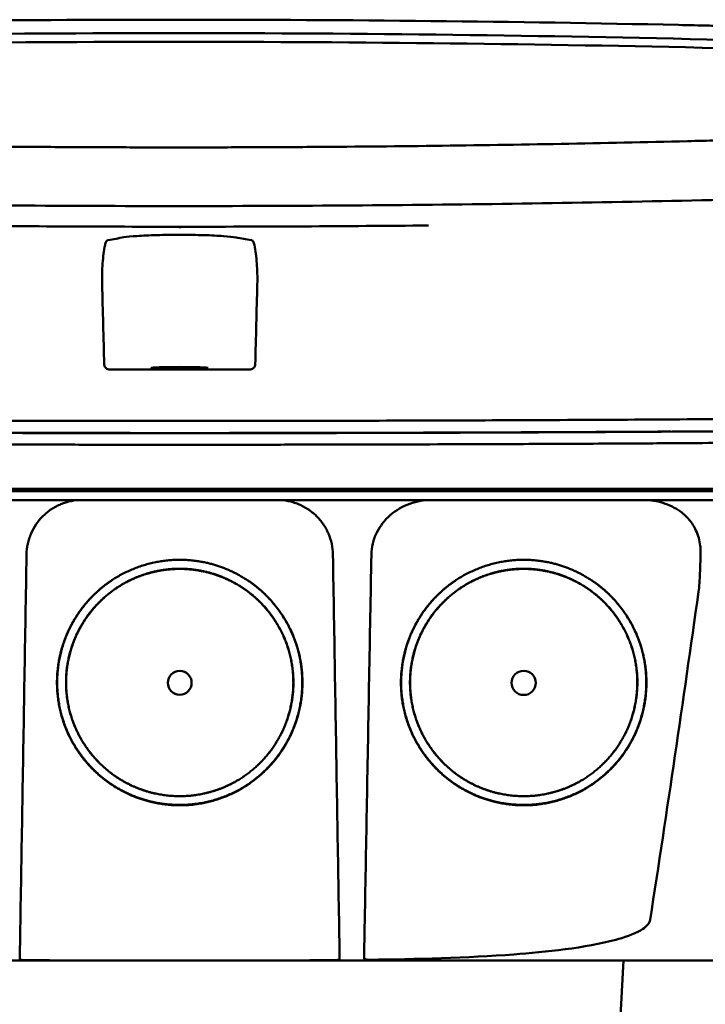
# Model space of a CAD drawing. Header units: millimetres. Extents: x 92 to 342, y 39 to 382.
# Tile 9 of 10: x 202 to 265, y 293 to 382. Entities that reach past the tile are written whole.
import ezdxf

# ---------------------------------------------------------------- set-up
doc = ezdxf.new("R2010")
doc.units = ezdxf.units.MM
doc.layers.add('Visible (ISO)', color=7, linetype='Continuous', lineweight=50)

msp = doc.modelspace()

# ---------------------------------------------------------------- linework, layer by layer
at = {"layer": 'Visible (ISO)'}
for p, q in [((216.608, 382.073), (216.849, 382.073)), ((217.09, 382.073), (216.849, 382.073)), ((262.154, 381.595), (262.146, 381.596)), ((262.963, 371.061), (262.955, 371.06)), ((155.288, 339.537), (216.931, 339.537)), ((216.931, 339.537), (278.575, 339.537)), ((256.538, 284.706), (257.171, 296.782))]:
    msp.add_line(p, q, dxfattribs=at)
for centre, major_axis, ratio, start_param, end_param in [((216.677, 352.849), (250.217, -0.007), 0.116796, 1.571075, 1.752137), ((217.021, 352.849), (250.217, 0.007), 0.116796, 1.389456, 1.570517), ((216.832, 355.84), (225.492, 0.002), 0.110939, 1.570719, 1.791596), ((216.866, 355.84), (225.492, -0.002), 0.110939, 1.349997, 1.570873), ((216.854, 355.809), (-227.223, 0), 0.106767, 4.71241, 4.92951), ((216.844, 355.809), (227.223, 0), 0.106767, 1.353676, 1.570775), ((216.846, 400.562), (250.111, 0.001), 0.14148, 4.711093, 4.712399), ((216.852, 400.562), (250.111, -0.001), 0.14148, 4.712379, 4.713685), ((216.932, 359.003), (253.534, 0), 0.034107, 4.687384, 4.712389), ((216.932, 359.003), (-253.534, 0), 0.034107, 1.570796, 1.595801)]:
    msp.add_ellipse(centre, major_axis=major_axis, ratio=ratio, start_param=start_param, end_param=end_param, dxfattribs=at)
for centre, major_axis, ratio in [((216.931, 350.503), (2.575, 0), 0.034053), ((216.931, 321.955), (0, 1.082), 0.999962), ((248.117, 321.955), (0, 1.097), 0.999962)]:
    msp.add_ellipse(centre, major_axis=major_axis, ratio=ratio, dxfattribs=at)
for points, degree, knots in [([(262.154, 381.595), (263.096, 381.575), (264.034, 381.554), (265.418, 381.522), (265.609, 381.517), (266.301, 381.501)], 3, [0, 0, 0, 0, 0.2875768, 0.2875768, 0.4241939, 0.4241939, 0.4241939, 0.4241939]), ([(170.744, 371.06), (178.364, 370.873), (185.999, 370.733), (197.537, 370.592), (201.384, 370.557), (207.17, 370.521), (209.105, 370.512), (212.887, 370.5), (214.701, 370.497), (216.6, 370.497)], 3, [0.000811, 0.000811, 0.000811, 0.000811, 2.334672, 2.334672, 3.49801, 3.49801, 4.08174, 4.08174, 4.638981, 4.638981, 4.638981, 4.638981]), ([(262.955, 371.06), (255.334, 370.873), (247.699, 370.733), (236.161, 370.592), (232.314, 370.557), (226.528, 370.521), (224.593, 370.512), (220.811, 370.5), (218.997, 370.497), (217.098, 370.497)], 3, [-4.786373, -4.786373, -4.786373, -4.786373, -2.390488, -2.390488, -1.196233, -1.196233, -0.59699, -0.59699, -0.02494, -0.02494, -0.02494, -0.02494]), ([(265.86, 371.132), (265.791, 371.13), (265.724, 371.128), (264.759, 371.105), (263.862, 371.083), (262.963, 371.061)], 3, [-0.2961372, -0.2961372, -0.2961372, -0.2961372, -0.2753203, -0.2753203, 0, 0, 0, 0]), ([(216.522, 365.177), (206.837, 365.178), (197.159, 365.245), (177.83, 365.51), (168.2, 365.709), (158.696, 365.973)], 3, [0.032666, 0.032666, 0.032666, 0.032666, 2.938218, 2.938218, 5.868286, 5.868286, 5.868286, 5.868286]), ([(217.176, 365.177), (226.861, 365.178), (236.54, 365.245), (255.868, 365.51), (265.498, 365.709), (275.002, 365.973)], 3, [-5.838765, -5.838765, -5.838765, -5.838765, -2.931647, -2.931647, 0, 0, 0, 0]), ([(216.932, 363.306), (216.932, 363.292), (216.932, 363.278), (216.932, 363.21), (216.932, 363.174), (216.932, 363.162), (216.932, 363.161), (216.932, 363.161)], 3, [-0.062804, -0.062804, -0.062804, -0.062804, -0.05139297, -0.05139297, 0, 0, 0.00065518, 0.00065518, 0.00065518, 0.00065518]), ([(210.437, 362.097), (210.677, 362.138), (210.916, 362.18), (211.394, 362.263), (211.614, 362.305), (212.157, 362.389), (212.559, 362.429), (213.575, 362.498), (214.187, 362.526), (215.536, 362.564), (216.262, 362.573), (217.723, 362.572), (218.445, 362.562), (219.782, 362.522), (220.384, 362.493), (221.376, 362.423), (221.765, 362.383), (222.276, 362.298), (222.499, 362.258), (222.963, 362.177), (223.195, 362.137), (223.427, 362.097)], 3, [-2.057945, -2.057945, -2.057945, -2.057945, -1.863354, -1.863354, -1.669647, -1.669647, -1.459798, -1.459798, -1.242226, -1.242226, -1.02293, -1.02293, -0.803644, -0.803644, -0.586525, -0.586525, -0.377074, -0.377074, -0.18869, -0.18869, -0.000001, -0.000001, -0.000001, -0.000001]), ([(209.898, 358.097), (209.882, 358.741), (209.897, 359.377), (209.988, 360.571), (210.061, 361.125), (210.159, 361.64)], 3, [-0.3788311, -0.3788311, -0.3788311, -0.3788311, -0.1854285, -0.1854285, -0.0000079, -0.0000079, -0.0000079, -0.0000079]), ([(210.437, 362.097), (210.41, 362.092), (210.382, 362.08), (210.326, 362.037), (210.298, 362.005), (210.249, 361.925), (210.227, 361.879), (210.189, 361.771), (210.172, 361.708), (210.159, 361.64)], 3, [0, 0, 0, 0, 0.02258089, 0.02258089, 0.04850306, 0.04850306, 0.07220962, 0.07220962, 0.09691216, 0.09691216, 0.09691216, 0.09691216]), ([(223.427, 362.097), (223.455, 362.092), (223.482, 362.08), (223.538, 362.037), (223.566, 362.005), (223.615, 361.925), (223.637, 361.879), (223.675, 361.771), (223.692, 361.708), (223.705, 361.64)], 3, [-0.09701105, -0.09701105, -0.09701105, -0.09701105, -0.07440711, -0.07440711, -0.0484585, -0.0484585, -0.02472775, -0.02472775, 0, 0, 0, 0]), ([(223.966, 358.097), (223.983, 358.741), (223.967, 359.377), (223.876, 360.571), (223.804, 361.125), (223.705, 361.64)], 3, [0, 0, 0, 0, 0.1942712, 0.1942712, 0.3805229, 0.3805229, 0.3805229, 0.3805229]), ([(210.593, 350.359), (210.533, 350.359), (210.472, 350.368), (210.354, 350.409), (210.303, 350.439), (210.205, 350.518), (210.167, 350.569), (210.124, 350.648), (210.111, 350.682), (210.092, 350.752), (210.087, 350.788), (210.086, 350.824)], 3, [-0.06079793, -0.06079793, -0.06079793, -0.06079793, -0.04978833, -0.04978833, -0.03793526, -0.03793526, -0.02182904, -0.02182904, -0.01094022, -0.01094022, 0, 0, 0, 0]), ([(223.271, 350.359), (223.331, 350.359), (223.392, 350.368), (223.51, 350.409), (223.562, 350.439), (223.659, 350.518), (223.697, 350.569), (223.74, 350.648), (223.754, 350.682), (223.772, 350.752), (223.777, 350.788), (223.778, 350.824)], 3, [0, 0, 0, 0, 0.0181194, 0.0181194, 0.0376152, 0.0376152, 0.0641029, 0.0641029, 0.0820224, 0.0820224, 0.1000128, 0.1000128, 0.1000128, 0.1000128]), ([(155.469, 345.961), (162.576, 345.9), (169.786, 345.85), (177.018, 345.81), (184.251, 345.771), (191.56, 345.742), (198.864, 345.724), (204.873, 345.709), (210.908, 345.702), (216.932, 345.702)], 3, [0, 0, 0, 0, 21.882576, 21.882576, 21.882576, 43.765152, 43.765152, 43.765152, 61.766885, 61.766885, 61.766885, 61.766885]), ([(278.396, 345.961), (271.289, 345.9), (264.079, 345.85), (256.846, 345.81), (249.613, 345.771), (242.304, 345.742), (235, 345.724), (228.991, 345.709), (222.956, 345.702), (216.932, 345.702)], 3, [0, 0, 0, 0, 21.882576, 21.882576, 21.882576, 43.765152, 43.765152, 43.765152, 61.766885, 61.766885, 61.766885, 61.766885]), ([(155.285, 344.854), (160.572, 344.809), (165.912, 344.769), (171.272, 344.735), (176.632, 344.701), (182.034, 344.673), (187.445, 344.651), (192.856, 344.629), (198.298, 344.613), (203.738, 344.604), (208.131, 344.596), (212.533, 344.592), (216.931, 344.592)], 3, [0, 0, 0, 0, 0.01635215, 0.01635215, 0.01635215, 0.03270429, 0.03270429, 0.03270429, 0.04905643, 0.04905643, 0.04905643, 0.06225952, 0.06225952, 0.06225952, 0.06225952]), ([(172.395, 344.737), (173.986, 344.727), (175.579, 344.718), (177.173, 344.71), (184.378, 344.672), (191.658, 344.644), (198.934, 344.626), (204.92, 344.612), (210.932, 344.605), (216.932, 344.605)], 3, [17.040997, 17.040997, 17.040997, 17.040997, 21.882576, 21.882576, 21.882576, 43.765152, 43.765152, 43.765152, 61.766885, 61.766885, 61.766885, 61.766885]), ([(216.931, 344.592), (221.33, 344.592), (225.732, 344.596), (230.124, 344.604), (235.564, 344.613), (241.006, 344.629), (246.417, 344.651), (251.828, 344.673), (257.23, 344.701), (262.591, 344.735), (267.093, 344.763), (271.582, 344.796), (276.037, 344.833), (276.885, 344.84), (277.732, 344.847), (278.578, 344.854)], 3, [0, 0, 0, 0, 0.01320302, 0.01320302, 0.01320302, 0.02955506, 0.02955506, 0.02955506, 0.04590711, 0.04590711, 0.04590711, 0.05964326, 0.05964326, 0.05964326, 0.06225916, 0.06225916, 0.06225916, 0.06225916]), ([(261.469, 344.737), (259.878, 344.727), (258.285, 344.718), (256.691, 344.71), (249.487, 344.672), (242.206, 344.644), (234.93, 344.626), (228.945, 344.612), (222.933, 344.605), (216.932, 344.605)], 3, [17.040997, 17.040997, 17.040997, 17.040997, 21.882576, 21.882576, 21.882576, 43.765152, 43.765152, 43.765152, 61.766885, 61.766885, 61.766885, 61.766885]), ([(155.043, 343.806), (155.112, 343.805), (155.202, 343.805), (155.398, 343.803), (155.486, 343.802), (155.752, 343.8), (155.93, 343.798), (156.463, 343.794), (156.818, 343.791), (157.885, 343.782), (158.597, 343.776), (160.736, 343.759), (162.165, 343.748), (166.463, 343.716), (169.339, 343.697), (174.15, 343.667), (176.079, 343.656), (180.589, 343.632), (183.172, 343.62), (188.348, 343.598), (190.941, 343.588), (197.429, 343.567), (201.328, 343.558), (207.182, 343.549), (209.132, 343.546), (213.032, 343.543), (214.982, 343.542), (216.931, 343.542)], 3, [-6.255822, -6.255822, -6.255822, -6.255822, -6.222837, -6.222837, -6.195433, -6.195433, -6.140619, -6.140619, -6.030972, -6.030972, -5.8116, -5.8116, -5.372567, -5.372567, -4.493566, -4.493566, -3.9071, -3.9071, -3.124844, -3.124844, -2.342742, -2.342742, -1.17034, -1.17034, -0.584842, -0.584842, 0, 0, 0, 0]), ([(216.931, 343.542), (218.881, 343.542), (220.831, 343.543), (224.732, 343.546), (226.683, 343.549), (232.537, 343.558), (236.438, 343.567), (242.927, 343.588), (245.52, 343.598), (250.696, 343.62), (253.279, 343.632), (257.788, 343.656), (259.716, 343.667), (264.526, 343.697), (267.402, 343.716), (271.699, 343.748), (273.128, 343.759), (275.267, 343.776), (275.979, 343.782), (277.045, 343.791), (277.4, 343.794), (277.933, 343.798), (278.11, 343.8), (278.376, 343.802), (278.465, 343.803), (278.661, 343.805), (278.751, 343.805), (278.82, 343.806)], 3, [-4.030061, -4.030061, -4.030061, -4.030061, -3.653231, -3.653231, -3.275977, -3.275977, -2.520565, -2.520565, -2.016634, -2.016634, -1.51279, -1.51279, -1.135053, -1.135053, -0.568897, -0.568897, -0.286119, -0.286119, -0.144824, -0.144824, -0.074201, -0.074201, -0.038896, -0.038896, -0.021246, -0.021246, 0, 0, 0, 0]), ([(295.003, 339.336), (295.003, 339.336), (294.975, 339.336), (294.826, 339.336), (294.659, 339.336), (294.145, 339.336), (293.775, 339.336), (293.064, 339.336), (292.791, 339.336), (292.168, 339.336), (291.814, 339.336), (291.018, 339.336), (290.573, 339.336), (289.954, 339.336), (289.691, 339.336), (289.485, 339.336), (289.412, 339.336), (289.205, 339.336), (289.059, 339.336), (288.81, 339.336), (288.721, 339.336), (288.476, 339.336), (288.313, 339.336), (287.955, 339.336), (287.759, 339.336), (287.379, 339.336), (287.198, 339.336), (286.738, 339.336), (286.45, 339.336), (285.929, 339.336), (285.704, 339.336), (285.244, 339.336), (285.009, 339.336), (284.618, 339.336), (284.467, 339.336), (284.121, 339.336), (283.926, 339.336), (283.469, 339.336), (283.204, 339.336), (282.763, 339.336), (282.589, 339.336), (282.021, 339.336), (281.617, 339.336), (279.875, 339.336), (279.149, 339.336), (274.786, 339.336), (272.284, 339.336), (267.42, 339.336), (265.058, 339.336), (258.259, 339.336), (253.806, 339.336), (247.38, 339.336), (245.419, 339.336), (241.62, 339.336), (239.783, 339.336), (236.217, 339.336), (234.488, 339.336), (226.276, 339.336), (219.781, 339.336), (210.846, 339.336), (208.406, 339.336), (201.697, 339.336), (197.432, 339.336), (191.582, 339.336), (189.988, 339.336), (185.611, 339.336), (182.831, 339.336), (175.895, 339.336), (171.748, 339.336), (163.488, 339.336), (159.376, 339.336), (155.288, 339.336)], 3, [4.259276, 4.259276, 4.259276, 4.259276, 4.670353, 4.670353, 5.333093, 5.333093, 6.087544, 6.087544, 6.48643, 6.48643, 6.916955, 6.916955, 7.375465, 7.375465, 7.508459, 7.508459, 7.569769, 7.569769, 7.664913, 7.664913, 7.713725, 7.713725, 7.791614, 7.791614, 7.873119, 7.873119, 7.940289, 7.940289, 8.037054, 8.037054, 8.105988, 8.105988, 8.173685, 8.173685, 8.21539, 8.21539, 8.267249, 8.267249, 8.334795, 8.334795, 8.377608, 8.377608, 8.47358, 8.47358, 8.783476, 8.783476, 9.196774, 9.196774, 9.584439, 9.584439, 10.310287, 10.310287, 10.628298, 10.628298, 10.925673, 10.925673, 11.204895, 11.204895, 12.251527, 12.251527, 12.644845, 12.644845, 13.333545, 13.333545, 13.591652, 13.591652, 14.043256, 14.043256, 14.721038, 14.721038, 15.399535, 15.399535, 15.399535, 15.399535]), ([(294.198, 338.531), (294.198, 338.531), (294.188, 338.531), (294.166, 338.531), (294.081, 338.531), (293.826, 338.531), (293.403, 338.531), (292.98, 338.531), (292.387, 338.531), (291.628, 338.531), (291.249, 338.531), (290.827, 338.531), (290.363, 338.531), (290.132, 338.531), (289.889, 338.531), (289.637, 338.531), (289.511, 338.531), (289.382, 338.531), (289.251, 338.531), (289.185, 338.531), (289.118, 338.531), (289.051, 338.531), (289.018, 338.531), (288.984, 338.531), (288.95, 338.531), (288.934, 338.531), (288.917, 338.531), (288.9, 338.531), (288.891, 338.531), (288.883, 338.531), (288.874, 338.531), (288.87, 338.531), (288.865, 338.531), (288.861, 338.531), (288.857, 338.531), (288.853, 338.531), (288.848, 338.531), (288.846, 338.531), (288.843, 338.531), (288.841, 338.531), (288.835, 338.531), (288.83, 338.531), (288.824, 338.531), (288.818, 338.531), (288.812, 338.531), (288.806, 338.531), (288.795, 338.531), (288.782, 338.531), (288.77, 338.531), (288.745, 338.531), (288.719, 338.531), (288.691, 338.531), (288.647, 338.531), (288.599, 338.531), (288.548, 338.531), (288.497, 338.531), (288.442, 338.531), (288.384, 338.531), (288.269, 338.531), (288.139, 338.531), (287.998, 338.531), (287.716, 338.531), (287.38, 338.531), (287, 338.531), (286.62, 338.531), (286.188, 338.531), (285.72, 338.531), (285.251, 338.531), (284.734, 338.531), (284.188, 338.531), (283.641, 338.531), (283.052, 338.531), (282.441, 338.531), (281.83, 338.531), (281.182, 338.531), (280.52, 338.531), (280.189, 338.531), (279.849, 338.531), (279.509, 338.531), (279.338, 338.531), (279.165, 338.531), (278.993, 338.531), (278.82, 338.531), (278.645, 338.531), (278.471, 338.531), (278.376, 338.531), (278.281, 338.531), (278.187, 338.531), (277.98, 338.531), (277.774, 338.531), (277.567, 338.531), (277.219, 338.531), (276.87, 338.531), (276.521, 338.531), (276.172, 338.531), (275.823, 338.531), (275.474, 338.531), (274.885, 338.531), (274.295, 338.531), (273.705, 338.531), (273.115, 338.531), (272.524, 338.531), (271.933, 338.531), (270.75, 338.531), (269.566, 338.531), (268.38, 338.531), (265.712, 338.531), (263.029, 338.531), (260.345, 338.531), (257.661, 338.531), (254.964, 338.531), (252.266, 338.531), (246.871, 338.531), (241.441, 338.531), (236.009, 338.531), (233.293, 338.531), (230.568, 338.531), (227.847, 338.531), (225.126, 338.531), (222.397, 338.531), (219.674, 338.531), (218.06, 338.531), (216.446, 338.531), (214.832, 338.531), (211.201, 338.531), (207.567, 338.531), (203.94, 338.531), (198.5, 338.531), (193.057, 338.531), (187.646, 338.531), (182.234, 338.531), (176.832, 338.531), (171.471, 338.531), (166.11, 338.531), (160.769, 338.531), (155.481, 338.531)], 3, [0.3330934, 0.3330934, 0.3330934, 0.3330934, 0.3372182, 0.3372182, 0.3372182, 0.3535986, 0.3535986, 0.3535986, 0.369979, 0.369979, 0.369979, 0.3781692, 0.3781692, 0.3781692, 0.3822643, 0.3822643, 0.3822643, 0.3843118, 0.3843118, 0.3843118, 0.3853356, 0.3853356, 0.3853356, 0.3858475, 0.3858475, 0.3858475, 0.3861034, 0.3861034, 0.3861034, 0.3862314, 0.3862314, 0.3862314, 0.3862954, 0.3862954, 0.3862954, 0.3863594, 0.3863594, 0.3863594, 0.3863968, 0.3863968, 0.3863968, 0.3864806, 0.3864806, 0.3864806, 0.3865644, 0.3865644, 0.3865644, 0.386732, 0.386732, 0.386732, 0.3870672, 0.3870672, 0.3870672, 0.3876065, 0.3876065, 0.3876065, 0.3881457, 0.3881457, 0.3881457, 0.3892243, 0.3892243, 0.3892243, 0.3913814, 0.3913814, 0.3913814, 0.3935385, 0.3935385, 0.3935385, 0.3956955, 0.3956955, 0.3956955, 0.3978526, 0.3978526, 0.3978526, 0.4000097, 0.4000097, 0.4000097, 0.4010883, 0.4010883, 0.4010883, 0.4016275, 0.4016275, 0.4016275, 0.4021668, 0.4021668, 0.4021668, 0.4024603, 0.4024603, 0.4024603, 0.4030994, 0.4030994, 0.4030994, 0.404178, 0.404178, 0.404178, 0.4052565, 0.4052565, 0.4052565, 0.4070765, 0.4070765, 0.4070765, 0.4088966, 0.4088966, 0.4088966, 0.4125367, 0.4125367, 0.4125367, 0.4207269, 0.4207269, 0.4207269, 0.4289171, 0.4289171, 0.4289171, 0.4452975, 0.4452975, 0.4452975, 0.4534877, 0.4534877, 0.4534877, 0.4616779, 0.4616779, 0.4616779, 0.4665313, 0.4665313, 0.4665313, 0.4774516, 0.4774516, 0.4774516, 0.493832, 0.493832, 0.493832, 0.5102124, 0.5102124, 0.5102124, 0.5265928, 0.5265928, 0.5265928, 0.5265928]), ([(203.043, 333.585), (203.048, 333.914), (203.085, 334.237), (203.153, 334.554), (203.187, 334.712), (203.229, 334.869), (203.278, 335.025), (203.328, 335.18), (203.385, 335.335), (203.449, 335.485), (203.578, 335.784), (203.734, 336.068), (203.917, 336.336), (204.1, 336.605), (204.312, 336.859), (204.544, 337.086), (204.775, 337.314), (205.027, 337.518), (205.299, 337.698), (205.435, 337.788), (205.577, 337.872), (205.721, 337.948), (205.865, 338.024), (206.012, 338.093), (206.162, 338.154), (206.462, 338.277), (206.773, 338.372), (207.095, 338.435), (207.418, 338.499), (207.743, 338.531), (208.072, 338.531)], 3, [0, 0, 0, 0, 0.00097301, 0.00097301, 0.00097301, 0.001459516, 0.001459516, 0.001459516, 0.001946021, 0.001946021, 0.001946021, 0.002919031, 0.002919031, 0.002919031, 0.003892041, 0.003892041, 0.003892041, 0.004865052, 0.004865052, 0.004865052, 0.005351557, 0.005351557, 0.005351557, 0.005838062, 0.005838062, 0.005838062, 0.006811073, 0.006811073, 0.006811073, 0.007784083, 0.007784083, 0.007784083, 0.007784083]), ([(225.791, 338.531), (226.12, 338.531), (226.443, 338.499), (226.761, 338.437), (226.92, 338.405), (227.078, 338.367), (227.234, 338.32), (227.39, 338.273), (227.546, 338.218), (227.697, 338.156), (227.999, 338.033), (228.285, 337.881), (228.556, 337.703), (228.828, 337.524), (229.085, 337.316), (229.317, 337.089), (229.548, 336.861), (229.756, 336.613), (229.941, 336.344), (230.033, 336.209), (230.119, 336.069), (230.198, 335.926), (230.276, 335.783), (230.348, 335.637), (230.412, 335.489), (230.54, 335.191), (230.639, 334.881), (230.708, 334.56), (230.777, 334.239), (230.815, 333.914), (230.82, 333.585)], 3, [0, 0, 0, 0, 0.00097301, 0.00097301, 0.00097301, 0.001459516, 0.001459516, 0.001459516, 0.001946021, 0.001946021, 0.001946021, 0.002919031, 0.002919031, 0.002919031, 0.003892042, 0.003892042, 0.003892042, 0.004865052, 0.004865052, 0.004865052, 0.005351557, 0.005351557, 0.005351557, 0.005838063, 0.005838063, 0.005838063, 0.006811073, 0.006811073, 0.006811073, 0.007784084, 0.007784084, 0.007784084, 0.007784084]), ([(234.308, 333.585), (234.314, 333.92), (234.356, 334.252), (234.517, 334.926), (234.639, 335.264), (235.095, 336.187), (235.513, 336.719), (236.538, 337.611), (237.141, 337.957), (238.422, 338.417), (239.093, 338.531), (239.766, 338.531)], 3, [0, 0, 0, 0, 0.10041, 0.10041, 0.2078888, 0.2078888, 0.4091061, 0.4091061, 0.6152542, 0.6152542, 0.8173443, 0.8173443, 0.8173443, 0.8173443]), ([(258.997, 338.531), (259.588, 338.531), (260.178, 338.443), (261.311, 338.09), (261.852, 337.825), (262.338, 337.479)], 3, [0, 0, 0, 0, 0.1800005, 0.1800005, 0.3619346, 0.3619346, 0.3619346, 0.3619346]), ([(262.338, 337.478), (262.63, 337.27), (262.895, 337.025), (263.372, 336.453), (263.577, 336.126), (263.94, 335.331), (264.066, 334.862), (264.138, 334.251), (264.148, 334.126), (264.163, 333.803), (264.161, 333.701), (264.157, 333.585)], 3, [-0.2784628, -0.2784628, -0.2784628, -0.2784628, -0.2136443, -0.2136443, -0.1445804, -0.1445804, -0.0574908, -0.0574908, -0.0349911, -0.0349911, -0.0000013, -0.0000013, -0.0000013, -0.0000013]), ([(202.488, 300.472), (202.548, 304.034), (202.608, 307.597), (202.667, 311.16), (202.73, 314.898), (202.792, 318.635), (202.855, 322.373), (202.917, 326.11), (202.98, 329.848), (203.043, 333.585)], 3, [0, 0, 0, 0, 0.01069712, 0.01069712, 0.01069712, 0.02191844, 0.02191844, 0.02191844, 0.03313976, 0.03313976, 0.03313976, 0.03313976]), ([(216.174, 310.882), (214.011, 311.029), (211.043, 312.469), (208.529, 314.409), (206.294, 318.028), (205.618, 322.256), (206.507, 326.472), (208.431, 329.26), (210.941, 331.636), (214.954, 333.11), (216.931, 333.112)], 2, [0.03560307, 0.03560307, 0.03560307, 0.03986703, 0.04212932, 0.04613179, 0.05049764, 0.05455738, 0.0589676, 0.061257, 0.06577034, 0.06967442, 0.06967442, 0.06967442]), ([(216.931, 333.112), (218.915, 333.109), (221.827, 332.04), (225.021, 330.057), (227.567, 325.938), (228.244, 321.708), (227.356, 317.493), (225.264, 314.464), (222.426, 312.041), (218.256, 310.74), (216.174, 310.882)], 2, [0, 0, 0, 0.0039085, 0.00614105, 0.0112872, 0.01565801, 0.01972235, 0.02413756, 0.02700351, 0.03149281, 0.03560307, 0.03560307, 0.03560307]), ([(231.374, 300.472), (231.315, 304.034), (231.255, 307.597), (231.195, 311.16), (231.133, 314.898), (231.07, 318.635), (231.008, 322.373), (230.945, 326.11), (230.883, 329.848), (230.82, 333.585)], 3, [0, 0, 0, 0, 0.01069712, 0.01069712, 0.01069712, 0.02191844, 0.02191844, 0.02191844, 0.03313976, 0.03313976, 0.03313976, 0.03313976]), ([(233.707, 300.472), (233.771, 304.035), (233.836, 307.598), (233.901, 311.161), (233.969, 314.898), (234.036, 318.636), (234.104, 322.373), (234.172, 326.11), (234.24, 329.848), (234.308, 333.585)], 3, [0, 0, 0, 0, 0.01069712, 0.01069712, 0.01069712, 0.02191761, 0.02191761, 0.02191761, 0.03313809, 0.03313809, 0.03313809, 0.03313809]), ([(247.36, 310.882), (245.197, 311.029), (242.229, 312.469), (239.715, 314.409), (237.48, 318.027), (236.804, 322.256), (237.692, 326.472), (239.617, 329.26), (242.127, 331.636), (246.14, 333.11), (248.117, 333.112)], 2, [0.03560342, 0.03560342, 0.03560342, 0.03986742, 0.04212974, 0.04613224, 0.05049814, 0.05455792, 0.05896818, 0.0612576, 0.06577099, 0.0696751, 0.0696751, 0.0696751]), ([(248.117, 333.112), (250.101, 333.109), (253.013, 332.04), (256.207, 330.057), (258.753, 325.938), (259.43, 321.708), (258.542, 317.493), (256.45, 314.464), (253.612, 312.041), (249.442, 310.74), (247.36, 310.882)], 2, [0, 0, 0, 0.00390854, 0.00614111, 0.01128731, 0.01565816, 0.01972254, 0.0241378, 0.02700377, 0.03149312, 0.03560342, 0.03560342, 0.03560342]), ([(264.157, 333.585), (264.142, 333.035), (264.122, 332.443), (264.072, 331.371), (264.031, 330.636), (263.97, 330.206)], 3, [-0.2674541, -0.2674541, -0.2674541, -0.2674541, -0.1303688, -0.1303688, 0, 0, 0, 0]), ([(214.755, 311.914), (213.552, 312.171), (211.476, 313.178), (209.147, 314.976), (207.077, 318.327), (206.451, 322.245), (207.274, 326.15), (209.057, 328.733), (211.382, 330.934), (215.1, 332.299), (216.931, 332.301)], 2, [0.5336888, 0.5336888, 0.5336888, 0.5719427, 0.604431, 0.6619095, 0.7246066, 0.7829077, 0.8462418, 0.8791193, 0.9439344, 1, 1, 1]), ([(216.23, 311.707), (214.228, 311.844), (211.481, 313.176), (209.154, 314.973), (207.085, 318.322), (206.459, 322.236), (207.282, 326.138), (209.064, 328.719), (211.386, 330.918), (215.101, 332.282), (216.931, 332.284)], 2, [0.03301206, 0.03301206, 0.03301206, 0.03696934, 0.03906893, 0.04278352, 0.04683537, 0.05060313, 0.05469615, 0.05682088, 0.06100961, 0.0646329, 0.0646329, 0.0646329]), ([(216.931, 332.284), (218.767, 332.281), (221.463, 331.292), (224.419, 329.456), (226.776, 325.644), (227.403, 321.729), (226.581, 317.827), (224.644, 315.023), (222.018, 312.78), (218.158, 311.576), (216.23, 311.707)], 2, [0, 0, 0, 0.00362406, 0.00569414, 0.01046578, 0.0145185, 0.01828706, 0.02238095, 0.02503833, 0.02920093, 0.03301206, 0.03301206, 0.03301206]), ([(216.931, 332.301), (218.769, 332.298), (221.466, 331.308), (224.425, 329.471), (226.784, 325.655), (227.411, 321.737), (226.588, 317.832), (224.65, 315.026), (222.022, 312.781), (219.548, 312.009), (219.085, 311.91)], 2, [0, 0, 0, 0.0560656, 0.0880905, 0.1619095, 0.2246066, 0.2829077, 0.3462418, 0.3873524, 0.4517493, 0.4663542, 0.4663542, 0.4663542]), ([(245.941, 311.914), (244.738, 312.171), (242.662, 313.178), (240.333, 314.976), (238.263, 318.327), (237.637, 322.245), (238.46, 326.15), (240.243, 328.733), (242.568, 330.934), (246.286, 332.299), (248.117, 332.301)], 2, [0.5336886, 0.5336886, 0.5336886, 0.5719427, 0.604431, 0.6619095, 0.7246066, 0.7829077, 0.8462418, 0.8791193, 0.9439344, 1, 1, 1]), ([(247.416, 311.707), (245.414, 311.844), (242.667, 313.176), (240.34, 314.973), (238.272, 318.322), (237.645, 322.236), (238.468, 326.138), (240.25, 328.718), (242.572, 330.918), (246.287, 332.282), (248.117, 332.284)], 2, [0.03301165, 0.03301165, 0.03301165, 0.03696888, 0.03906844, 0.04278299, 0.04683479, 0.0506025, 0.05469547, 0.05682018, 0.06100885, 0.06463209, 0.06463209, 0.06463209]), ([(248.117, 332.284), (249.953, 332.281), (252.649, 331.292), (255.605, 329.456), (257.961, 325.644), (258.588, 321.729), (257.766, 317.827), (255.83, 315.023), (253.204, 312.78), (249.344, 311.576), (247.416, 311.707)], 2, [0, 0, 0, 0.00362402, 0.00569407, 0.01046565, 0.01451832, 0.01828683, 0.02238068, 0.02503802, 0.02920056, 0.03301165, 0.03301165, 0.03301165]), ([(248.117, 332.301), (249.955, 332.298), (252.652, 331.308), (255.611, 329.471), (257.97, 325.655), (258.597, 321.737), (257.774, 317.832), (255.836, 315.026), (253.208, 312.781), (250.734, 312.009), (250.271, 311.91)], 2, [0, 0, 0, 0.0560656, 0.0880905, 0.1619095, 0.2246066, 0.2829077, 0.3462418, 0.3873524, 0.4517493, 0.4663544, 0.4663544, 0.4663544]), ([(216.175, 310.914), (214.015, 311.061), (211.051, 312.499), (208.54, 314.437), (206.308, 318.05), (205.633, 322.273), (206.52, 326.483), (208.443, 329.268), (210.007, 330.749), (210.819, 331.284)], 2, [0.510709, 0.510709, 0.510709, 0.5719427, 0.604431, 0.6619095, 0.7246066, 0.7829077, 0.8462418, 0.8791193, 0.9072211, 0.9072211, 0.9072211]), ([(223.052, 331.275), (225.093, 329.929), (227.553, 325.95), (228.229, 321.726), (227.342, 317.516), (225.253, 314.491), (222.419, 312.071), (218.255, 310.772), (216.175, 310.914)], 2, [0.0925625, 0.0925625, 0.0925625, 0.1619095, 0.2246066, 0.2829077, 0.3462418, 0.3873524, 0.4517493, 0.510709, 0.510709, 0.510709]), ([(247.361, 310.914), (245.201, 311.061), (242.237, 312.499), (239.726, 314.437), (237.494, 318.05), (236.819, 322.273), (237.706, 326.483), (239.629, 329.268), (241.193, 330.749), (242.005, 331.284)], 2, [0.510709, 0.510709, 0.510709, 0.5719427, 0.604431, 0.6619095, 0.7246066, 0.7829077, 0.8462418, 0.8791193, 0.9072206, 0.9072206, 0.9072206]), ([(254.238, 331.275), (256.279, 329.929), (258.739, 325.95), (259.415, 321.726), (258.528, 317.516), (256.439, 314.491), (253.605, 312.071), (249.441, 310.772), (247.361, 310.914)], 2, [0.092563, 0.092563, 0.092563, 0.1619095, 0.2246066, 0.2829077, 0.3462418, 0.3873524, 0.4517493, 0.510709, 0.510709, 0.510709]), ([(263.97, 330.206), (263.271, 325.249), (262.556, 320.284), (261.096, 310.38), (260.348, 305.418), (259.583, 300.472)], 3, [0.000001, 0.000001, 0.000001, 0.000001, 1.501899, 1.501899, 3.003575, 3.003575, 3.003575, 3.003575]), ([(202.429, 296.929), (202.431, 297.039), (202.434, 297.209), (202.441, 297.656), (202.446, 297.93), (202.455, 298.48), (202.461, 298.824), (202.475, 299.671), (202.482, 300.07), (202.488, 300.472)], 3, [0.0000009, 0.0000009, 0.0000009, 0.0000009, 0.1209094, 0.1209094, 0.2421411, 0.2421411, 0.3316895, 0.3316895, 0.4035331, 0.4035331, 0.4035331, 0.4035331]), ([(231.374, 300.472), (231.38, 300.136), (231.385, 299.832), (231.402, 298.828), (231.408, 298.484), (231.417, 297.933), (231.421, 297.658), (231.429, 297.21), (231.432, 297.039), (231.434, 296.929)], 3, [0.0000023, 0.0000023, 0.0000023, 0.0000023, 0.100716, 0.100716, 0.1889665, 0.1889665, 0.3090142, 0.3090142, 0.4287244, 0.4287244, 0.4287244, 0.4287244]), ([(233.643, 296.976), (233.646, 297.127), (233.65, 297.334), (233.657, 297.728), (233.662, 298), (233.671, 298.537), (233.678, 298.872), (233.695, 299.853), (233.701, 300.147), (233.707, 300.472)], 3, [0.000001, 0.000001, 0.000001, 0.000001, 0.1446056, 0.1446056, 0.3400085, 0.3400085, 0.4829484, 0.4829484, 0.644726, 0.644726, 0.644726, 0.644726]), ([(259.583, 300.472), (259.572, 300.4), (259.56, 300.342), (259.453, 300.143), (259.393, 300.062), (259.157, 299.805), (258.929, 299.647), (258.064, 299.144), (257.179, 298.858), (253.763, 297.931), (250.025, 297.55), (243.029, 297.028), (238.24, 296.91), (234.187, 296.854)], 3, [0.000002, 0.000002, 0.000002, 0.000002, 0.021884, 0.021884, 0.038756, 0.038756, 0.081654, 0.081654, 0.210186, 0.210186, 0.690298, 0.690298, 1.410084, 1.410084, 1.410084, 1.410084]), ([(216.931, 296.782), (212.795, 296.782), (206.598, 296.782), (199.381, 296.782), (196.291, 296.782), (194.232, 296.782), (193.201, 296.782), (190.118, 296.782), (187.038, 296.782), (183.964, 296.782), (181.915, 296.782), (180.891, 296.782), (175.782, 296.782), (171.712, 296.782), (167.66, 296.782)], 3, [0, 0, 0, 0, 0.25, 0.375, 0.4375, 0.4375, 0.5, 0.5, 0.625, 0.6875, 0.6875, 0.75, 0.75, 1, 1, 1, 1]), ([(202.429, 296.929), (202.429, 296.919), (202.433, 296.909), (202.448, 296.891), (202.46, 296.882), (202.499, 296.862), (202.532, 296.853), (202.609, 296.837), (202.652, 296.832), (202.75, 296.823), (202.805, 296.82), (202.876, 296.818), (202.889, 296.818), (202.912, 296.818), (202.921, 296.817), (202.93, 296.817)], 3, [0.0000011, 0.0000011, 0.0000011, 0.0000011, 0.011161, 0.011161, 0.02268936, 0.02268936, 0.04008791, 0.04008791, 0.05617947, 0.05617947, 0.07342915, 0.07342915, 0.07748189, 0.07748189, 0.08025593, 0.08025593, 0.08025593, 0.08025593]), ([(216.931, 296.784), (214.948, 296.784), (212.178, 296.785), (207.69, 296.792), (205.236, 296.8), (202.93, 296.817)], 3, [0, 0, 0, 0, 0.595007, 0.595007, 1.188218, 1.188218, 1.188218, 1.188218]), ([(230.932, 296.817), (228.626, 296.8), (226.173, 296.792), (221.685, 296.785), (218.915, 296.784), (216.931, 296.784)], 3, [0.000001, 0.000001, 0.000001, 0.000001, 0.691835, 0.691835, 1.385765, 1.385765, 1.385765, 1.385765]), ([(266.203, 296.782), (264.177, 296.782), (262.146, 296.782), (260.112, 296.782), (259.925, 296.782), (259.739, 296.782), (259.552, 296.782), (257.704, 296.782), (255.852, 296.782), (253.994, 296.782), (251.948, 296.782), (249.9, 296.782), (247.849, 296.782), (246.824, 296.782), (245.798, 296.782), (244.771, 296.782), (244.302, 296.782), (243.832, 296.782), (243.363, 296.782), (242.806, 296.782), (242.248, 296.782), (241.69, 296.782), (239.535, 296.782), (237.376, 296.782), (235.22, 296.782), (232.503, 296.782), (229.779, 296.782), (227.057, 296.782), (225.848, 296.782), (224.638, 296.782), (223.427, 296.782), (222.822, 296.782), (222.217, 296.782), (221.612, 296.782), (221.007, 296.782), (220.401, 296.782), (219.796, 296.782), (219.437, 296.782), (219.079, 296.782), (218.72, 296.782), (218.361, 296.782), (218.003, 296.782), (217.644, 296.782), (217.406, 296.782), (217.169, 296.782), (216.931, 296.782)], 3, [0, 0, 0, 0, 0.125, 0.125, 0.125, 0.1364517, 0.1364517, 0.1364517, 0.25, 0.25, 0.25, 0.375, 0.375, 0.375, 0.4375, 0.4375, 0.4375, 0.4660904, 0.4660904, 0.4660904, 0.5, 0.5, 0.5, 0.6308834, 0.6308834, 0.6308834, 0.7957727, 0.7957727, 0.7957727, 0.8690401, 0.8690401, 0.8690401, 0.9056613, 0.9056613, 0.9056613, 0.942271, 0.942271, 0.942271, 0.9639594, 0.9639594, 0.9639594, 0.9856424, 0.9856424, 0.9856424, 1, 1, 1, 1]), ([(230.932, 296.817), (230.942, 296.817), (230.951, 296.818), (230.974, 296.818), (230.987, 296.818), (231.057, 296.82), (231.112, 296.823), (231.21, 296.832), (231.253, 296.837), (231.331, 296.853), (231.363, 296.862), (231.403, 296.882), (231.415, 296.891), (231.43, 296.909), (231.434, 296.919), (231.434, 296.929)], 3, [0.000001, 0.000001, 0.000001, 0.000001, 0.00277805, 0.00277805, 0.00682498, 0.00682498, 0.02399934, 0.02399934, 0.04009071, 0.04009071, 0.05747065, 0.05747065, 0.06901362, 0.06901362, 0.080186, 0.080186, 0.080186, 0.080186]), ([(233.643, 296.976), (233.643, 296.965), (233.646, 296.955), (233.661, 296.934), (233.673, 296.925), (233.716, 296.901), (233.756, 296.888), (233.854, 296.87), (233.912, 296.863), (234.042, 296.855), (234.114, 296.853), (234.187, 296.854)], 3, [0.00000001, 0.00000001, 0.00000001, 0.00000001, 0.01067062, 0.01067062, 0.02195436, 0.02195436, 0.04196292, 0.04196292, 0.06222203, 0.06222203, 0.08389165, 0.08389165, 0.08389165, 0.08389165])]:
    msp.add_open_spline(points, degree=degree, knots=knots, dxfattribs=at)
for points in [[(216.6, 370.497), (216.683, 370.497), (216.766, 370.497), (216.849, 370.497)], [(217.098, 370.497), (217.015, 370.497), (216.932, 370.497), (216.849, 370.497)], [(216.849, 363.306), (209.342, 363.306), (201.84, 363.344), (194.365, 363.42)], [(216.849, 363.306), (224.408, 363.306), (231.962, 363.345), (239.488, 363.422)], [(210.086, 350.824), (210.023, 353.248), (209.961, 355.673), (209.898, 358.097)], [(223.778, 350.824), (223.841, 353.248), (223.903, 355.673), (223.966, 358.097)]]:
    msp.add_open_spline(points, degree=3, dxfattribs=at)

doc.saveas('drawing.dxf')
